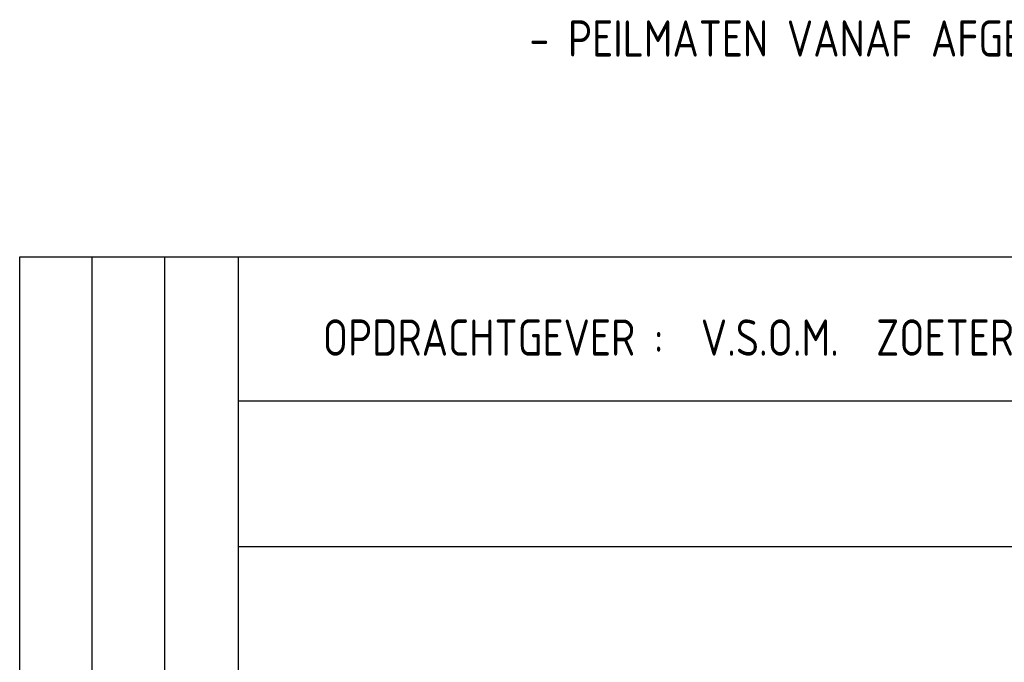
# Model space of a CAD drawing. Extents: x -138812 to 250702, y -18987 to 104055.
# Tile 186 of 193: x 178108 to 181500, y 4143 to 6355. Entities that reach past the tile are written whole.
import ezdxf

# ---------------------------------------------------------------- set-up
doc = ezdxf.new("R2010")
doc.units = 0
doc.header["$LTSCALE"] = 50
doc.layers.add('KADER', color=7, linetype='CONTINUOUS')
doc.styles.add('ISO25', font='ISO', dxfattribs={"width": 0.9, "height": 125})

msp = doc.modelspace()

# ---------------------------------------------------------------- linework, layer by layer
at = {"layer": 'KADER', "color": 1}
for p, q in [((178107.70585, 5538.14852), (178861.72679, 5538.14852)), ((178107.70585, 1788.14852), (178107.70585, 5538.14852)), ((178357.70585, 2038.14852), (178357.70585, 5538.14852)), ((178607.70585, 2038.14852), (178607.70585, 5538.14852))]:
    msp.add_line(p, q, dxfattribs=at)
at = {"layer": 'KADER', "color": 4}
for p, q in [((178861.72679, 1788.14852), (178861.72679, 5538.14852)), ((178861.72679, 5538.14852), (187107.70585, 5538.14852)), ((178861.72679, 5042.44961), (187107.70585, 5042.44961)), ((178861.72679, 4541.62382), (187107.70585, 4541.62382))]:
    msp.add_line(p, q, dxfattribs=at)

# ---------------------------------------------------------------- texts
at = {"layer": 'KADER', "color": 2, "linetype": 'Continuous', "style": 'ISO25', "width": 0.9}
for s, p in [('- PEILMATEN VANAF AFGEWERKTE VLOER', (179863.65142, 6227.90579)), ('OPDRACHTGEVER :  V.S.O.M.  ZOETERMEER', (179152.04342, 5198.21795))]:
    msp.add_text(s, height=125, dxfattribs=at).set_placement(p)

doc.saveas('drawing.dxf')
